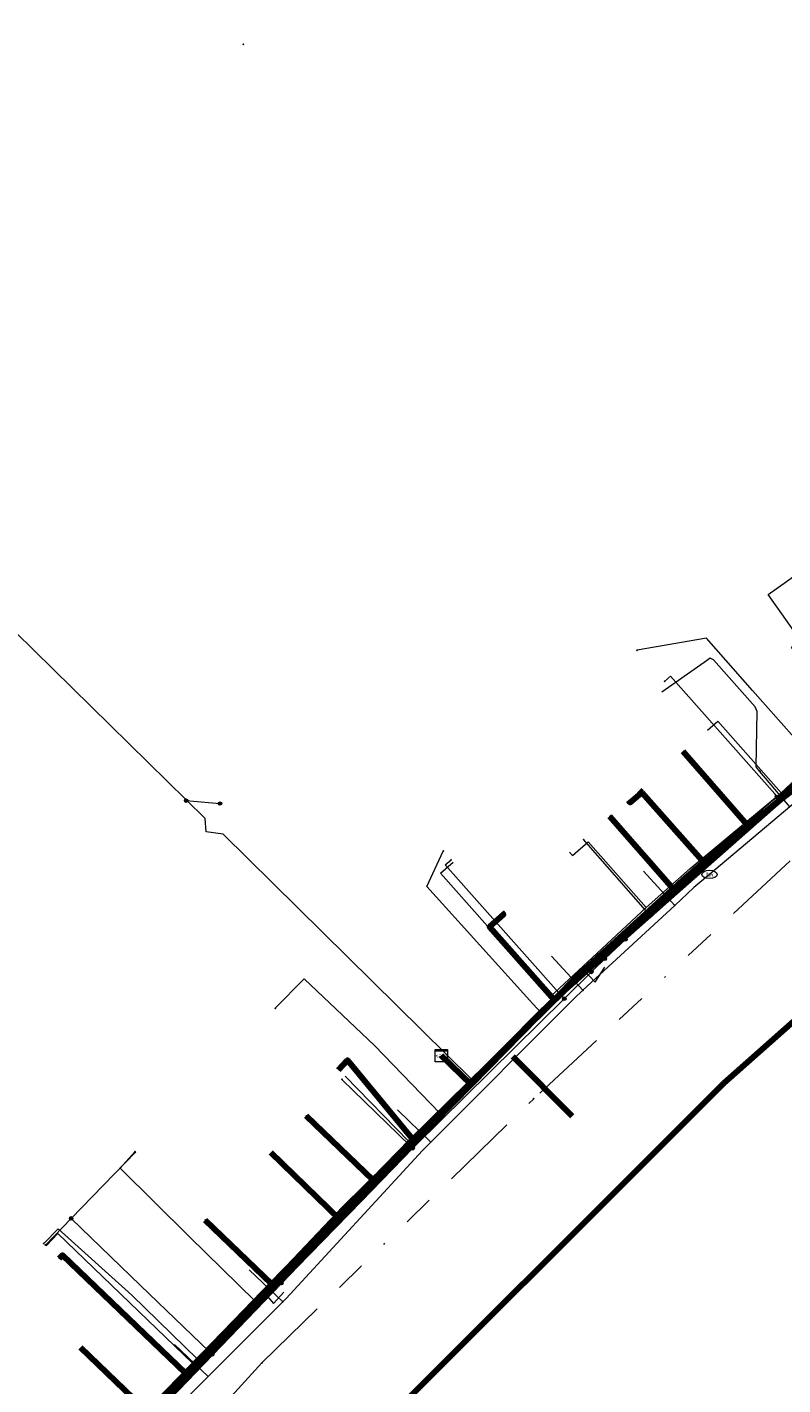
# Model space of a CAD drawing. Header units: metres. Extents: x 98902 to 136161, y 449037 to 499677.
# Tile 159 of 200: x 113762 to 113811, y 483321 to 483409. Entities that reach past the tile are written whole.
import ezdxf
from ezdxf.enums import TextEntityAlignment as Align
from ezdxf.lldxf.tags import DXFTag

# ---------------------------------------------------------------- set-up
doc = ezdxf.new("R2010")
doc.units = ezdxf.units.M
doc.linetypes.add('RI-OVERIG', pattern=[17, 5, -2, 2, -2, 0, -2, 2, -2])
for name, color, linetype, lineweight in [('B-WE-KL-DATA-G', 90, 'KL-DATA-N', 18), ('B-WE-KL-DATA_HULPSTUK-S', 90, 'Continuous', 25), ('B-WE-KL-DATA_KABELBED-G', 90, 'Continuous', 100), ('B-WE-KL-ET_LS-G', 190, 'KL-LS-N', 18), ('B-WE-KL-ET_LS_HULPSTUK-S', 190, 'Continuous', 25), ('B-WE-KL-ET_LS_MANTELBUIS-G', 190, 'Continuous', 100), ('B-WE-KL-GAS_LD-G', 50, 'KL-GAS-LD-N', 18), ('B-WE-KL-GAS_LD_HULPSTUK-S', 50, 'Continuous', 25), ('B-WE-KL-WATER-G', 170, 'KL-WATER-N', 18), ('B-WE-KL-WATER-S', 170, 'Continuous', 25), ('B-WE-KL-WATER_HULPSTUK-S', 170, 'Continuous', 25), ('B-WE-RI-VRIJVERVAL-G', 210, 'RI-OVERIG', 18), ('B-WE-RI-VRIJVERVAL_HULPSTUK-S', 210, 'Continuous', 25)]:
    doc.layers.add(name, color=color, linetype=linetype, lineweight=lineweight)
doc.styles.add('NLCS-ISO', font='NLCS-ISO.ttf')
doc.styles.get("Standard").update_dxf_attribs({"font": 'arial.ttf'})
tags = doc.linetypes.add('KL-DATA-N', pattern='A,4,-1,[101,NLCS.SHX,S=0.5,R=0,X=0,Y=0],-1,4,-1,["D",Standard,S=1,R=0,X=-0.25,Y=-0.5],-1.5', length=12.5).pattern_tags.tags
tags[18] = DXFTag(74, 10)
tags = doc.linetypes.add('KL-GAS-LD-N', pattern='A,4,-1,[69,NLCS.SHX,S=0.5,R=0,X=0,Y=0],-1,4,-1,["L",Standard,S=1,R=0,X=0.25,Y=-0.5],-2', length=13).pattern_tags.tags
tags[18] = DXFTag(74, 10)
tags = doc.linetypes.add('KL-LS-N', pattern='A,4,-1,[103,NLCS.SHX,S=0.75,R=0,X=0,Y=0],-1,4,-1,["L",Standard,S=1,R=0,X=0,Y=-0.5],-2', length=13).pattern_tags.tags
tags[18] = DXFTag(74, 10)
doc.linetypes.add('KL-WATER-N', pattern='A,7,-0.5,[168,NLCS.SHX,S=0.75,R=0,X=0.75,Y=0],-2', length=9.5)

# ---------------------------------------------------------------- blocks, each defined once
blk = doc.blocks.new('SKL-WTB_HULP_KAST-SO')
at = {"color": 0, "linetype": 'ByBlock', "lineweight": 18}
for points in [[(-2, 2), (2, 2), (2, 1.68), (-2, 1.68)], [(-2, 1.52), (2, 1.52), (2, -2), (-2, -2)]]:
    blk.add_lwpolyline(points, close=True, dxfattribs=at)
at = {"color": 0, "linetype": 'ByBlock', "lineweight": 18, "style": 'NLCS-ISO'}
blk.add_text('kast', height=1.5, dxfattribs=at).set_placement((0, 0), align=Align.MIDDLE_CENTER)
at = {"color": 0, "linetype": 'ByBlock', "lineweight": 18, "style": 'NLCS-ISO', "flags": 1}
for tag, p in [('TYPE', (2.5, 0)), ('OMSCHRIJVING', (2.5, -3)), ('LABEL', (2.5, -1.5))]:
    blk.add_attdef(tag, p, '', height=1, dxfattribs=at)
blk = doc.blocks.new('SKL-WTB_HULP_OVERIG-SO')
at = {"color": 0, "linetype": 'ByBlock', "lineweight": 18}
for points in [[(-0.14, 0.14), (0.14, -0.14)], [(0.14, 0.14), (-0.14, -0.14)]]:
    blk.add_lwpolyline(points, dxfattribs=at)
at = {"color": 0, "linetype": 'ByBlock', "lineweight": 18, "style": 'NLCS-ISO', "flags": 1}
for tag, p in [('TYPE', (1.5, 0)), ('OMSCHRIJVING', (1.5, -3)), ('LABEL', (1.5, -1.5))]:
    blk.add_attdef(tag, p, '', height=1, dxfattribs=at)
blk = doc.blocks.new('SKL-WATER_BRANDKRAAN_BRANDPUT-SO')
at = {"color": 0, "linetype": 'ByBlock', "lineweight": 18}
blk.add_ellipse((0, 0), major_axis=(2.5, 0), ratio=0.54, dxfattribs=at)
at = {"color": 0, "linetype": 'ByBlock', "lineweight": 18, "style": 'NLCS-ISO'}
blk.add_text('bk', height=1.5, dxfattribs=at).set_placement((0.16, 0), align=Align.MIDDLE_CENTER)
blk = doc.blocks.new('SKL-WTB_HULP_MOF-SO')
at = {"linetype": 'ByBlock', "lineweight": 18}
h = blk.add_hatch(color=0, dxfattribs=at)
h.dxf.hatch_style = 1
h.paths.add_polyline_path([(-0.5625, 0, 1), (0.5625, 0, 1)])
at = {"color": 0, "linetype": 'ByBlock', "lineweight": 18}
blk.add_circle((0, 0), 0.5625, dxfattribs=at)
at = {"color": 0, "linetype": 'ByBlock', "lineweight": 18, "style": 'NLCS-ISO', "flags": 1}
for tag, p in [('TYPE', (1.5, 0)), ('OMSCHRIJVING', (1.5, -3)), ('LABEL', (1.5, -1.5))]:
    blk.add_attdef(tag, p, '', height=1, dxfattribs=at)
blk = doc.blocks.new('SRI-HULP_OVERIG-SO')
at = {"color": 0, "linetype": 'ByBlock', "lineweight": 18}
for points in [[(-0.14, 0.14), (0.14, -0.14)], [(0.14, 0.14), (-0.14, -0.14)]]:
    blk.add_lwpolyline(points, dxfattribs=at)
at = {"color": 0, "linetype": 'ByBlock', "lineweight": 18, "style": 'NLCS-ISO', "flags": 1}
for tag, p in [('TYPE', (1.5, 0)), ('OMSCHRIJVING', (1.5, -3)), ('LABEL', (1.5, -1.5))]:
    blk.add_attdef(tag, p, '', height=1, dxfattribs=at)

msp = doc.modelspace()

# ---------------------------------------------------------------- linework, layer by layer
at = {"layer": 'B-WE-KL-DATA-G', "flags": 128}
for points in [[(113873.484, 483398.258), (113871.858, 483397.583), (113857.592, 483390.789), (113846.744, 483385), (113842.456, 483382.482), (113836.512, 483378.752), (113830.738, 483374.853), (113823.228, 483369.357), (113817.727, 483365.052), (113815.409, 483363.136), (113805.628, 483354.968), (113803.369, 483353.061), (113797.444, 483347.659), (113795.92, 483346.106), (113790.54, 483340.625), (113788.615, 483342.496)], [(113788.615, 483342.496), (113790.54, 483340.625), (113795.92, 483346.106), (113797.444, 483347.659), (113803.369, 483353.061), (113805.628, 483354.968), (113815.409, 483363.136), (113817.727, 483365.052), (113823.228, 483369.357), (113830.738, 483374.853), (113836.512, 483378.752), (113842.456, 483382.482), (113846.744, 483385), (113857.592, 483390.789), (113871.858, 483397.583), (113873.484, 483398.258)], [(113788.615, 483342.496), (113790.54, 483340.625), (113795.92, 483346.106), (113797.444, 483347.659), (113803.369, 483353.061), (113805.628, 483354.968), (113815.409, 483363.136), (113817.727, 483365.052), (113823.228, 483369.357), (113830.738, 483374.853), (113827.46, 483379.912)], [(113788.615, 483342.496), (113790.54, 483340.625), (113795.92, 483346.106), (113797.444, 483347.659), (113803.369, 483353.061), (113805.628, 483354.968), (113815.409, 483363.136), (113817.727, 483365.052), (113823.228, 483369.357), (113820.01, 483373.9), (113820.826, 483374.478), (113820.479, 483374.967)], [(113815.751, 483363.898), (113809.777, 483372.355), (113811.626, 483373.665)], [(113788.615, 483342.496), (113790.54, 483340.625), (113795.92, 483346.106), (113797.444, 483347.659), (113803.369, 483353.061), (113805.628, 483354.968), (113815.409, 483363.136), (113811.291, 483368.948), (113813.743, 483370.685)], [(113805.854, 483363.575), (113806.51, 483364.155), (113810.613, 483359.513)], [(113810.613, 483359.513), (113813.491, 483362.185)], [(113788.615, 483342.496), (113790.54, 483340.625), (113795.92, 483346.106), (113797.444, 483347.659), (113803.369, 483353.061), (113805.628, 483354.968), (113801.588, 483359.537), (113801.456, 483359.687)], [(113800.704, 483359.029), (113800.839, 483358.875), (113801.588, 483359.537), (113805.628, 483354.968), (113803.369, 483353.061), (113797.444, 483347.659), (113795.92, 483346.106), (113790.54, 483340.625), (113788.615, 483342.496)], [(113801.882, 483352.086), (113804.718, 483354.612), (113810.613, 483359.513)], [(113796.907, 483355.666), (113797.106, 483355.441), (113798.121, 483356.339), (113801.882, 483352.086)], [(113795.655, 483346.289), (113788.571, 483354.302), (113789.379, 483355.016)], [(113792.506, 483351.781), (113792.641, 483351.628), (113791.742, 483350.833), (113795.92, 483346.106), (113790.54, 483340.625), (113788.615, 483342.496)], [(113798.706, 483349.12), (113801.882, 483352.086)], [(113795.655, 483346.289), (113798.706, 483349.12)], [(113744.181, 483301.674), (113749.337, 483297.909), (113754.935, 483303.723), (113765.629, 483314.828), (113768.973, 483318.302), (113769.825, 483319.186), (113782.042, 483331.874), (113786.897, 483336.914), (113790.54, 483340.625), (113788.615, 483342.496)], [(113788.615, 483342.496), (113790.54, 483340.625), (113786.897, 483336.914), (113782.042, 483331.874), (113769.825, 483319.186), (113768.973, 483318.302), (113765.629, 483314.828), (113754.935, 483303.723), (113750.444, 483308.097)], [(113788.615, 483342.496), (113790.54, 483340.625), (113786.897, 483336.914), (113782.042, 483331.874), (113769.825, 483319.186), (113768.973, 483318.302), (113765.629, 483314.828), (113761.054, 483319.242)], [(113788.615, 483342.496), (113790.54, 483340.625), (113786.897, 483336.914), (113782.042, 483331.874), (113769.825, 483319.186), (113765.255, 483323.595)], [(113779.05, 483299.336), (113778.205, 483300.041), (113783.267, 483306.107), (113776.825, 483311.451), (113773.905, 483313.836), (113768.973, 483318.302), (113769.825, 483319.186), (113782.042, 483331.874), (113786.897, 483336.914), (113790.54, 483340.625), (113788.615, 483342.496)], [(113788.615, 483342.496), (113790.54, 483340.625), (113786.897, 483336.914), (113782.042, 483331.874), (113777.573, 483336.217)], [(113781.948, 483341.578), (113782.543, 483342.192), (113786.897, 483336.914), (113790.54, 483340.625), (113788.615, 483342.496)], [(113782.381, 483341.164), (113786.508, 483336.938)], [(113782.22, 483332.69), (113786.508, 483336.938)], [(113777.404, 483327.633), (113782.22, 483332.69)], [(113763.02, 483330.18), (113763.787, 483330.975), (113772.498, 483322.577)], [(113772.498, 483322.577), (113777.404, 483327.633)], [(113769.356, 483319.308), (113772.498, 483322.577)]]:
    msp.add_lwpolyline(points, dxfattribs=at)
at = {"layer": 'B-WE-KL-DATA_KABELBED-G', "flags": 128}
for points in [[(113880.164, 483388.55), (113874.187, 483385.79), (113862.242, 483379.786), (113853.326, 483374.851), (113845.511, 483370.303), (113838.967, 483366.25), (113824.288, 483355.886), (113815.97, 483348.73), (113806.905, 483340.713), (113780.962, 483314.788), (113755.121, 483287.785), (113755.284, 483285.072), (113762.326, 483279.297), (113779.063, 483265.572)], [(113766.514, 483316.227), (113773.154, 483323.06), (113775.908, 483325.895), (113777.624, 483327.661), (113777.65, 483327.688), (113784.199, 483334.426), (113786.682, 483336.981), (113796.663, 483346.774), (113803.806, 483353.089), (113808.558, 483357.289), (113810.157, 483358.703), (113816.896, 483364.472)], [(113805.628, 483354.968), (113815.409, 483363.136)], [(113808.558, 483357.289), (113804.28, 483362.184)], [(113800.704, 483359.029), (113800.839, 483358.875), (113801.588, 483359.537)], [(113801.456, 483359.687), (113801.588, 483359.537)], [(113801.588, 483359.537), (113805.628, 483354.968)], [(113803.806, 483353.089), (113799.529, 483357.984)], [(113795.92, 483346.106), (113797.444, 483347.659), (113803.369, 483353.061), (113805.628, 483354.968)], [(113792.506, 483351.781), (113792.641, 483351.628), (113791.742, 483350.833), (113795.92, 483346.106)], [(113790.54, 483340.625), (113795.92, 483346.106)], [(113781.948, 483341.578), (113782.543, 483342.192), (113786.897, 483336.914)], [(113790.54, 483340.625), (113788.615, 483342.496)], [(113786.897, 483336.914), (113790.54, 483340.625)], [(113784.2, 483334.425), (113784.199, 483334.426), (113779.872, 483338.582)], [(113782.042, 483331.874), (113786.897, 483336.914)], [(113777.573, 483336.217), (113782.042, 483331.874)], [(113769.825, 483319.186), (113782.042, 483331.874)], [(113775.908, 483325.895), (113777.624, 483327.661), (113777.65, 483327.688), (113773.323, 483331.844)], [(113773.154, 483323.06), (113772.056, 483321.934), (113764.08, 483329.574), (113763.873, 483329.357)], [(113765.255, 483323.595), (113769.825, 483319.186)]]:
    msp.add_lwpolyline(points, dxfattribs=at)
at = {"layer": 'B-WE-KL-ET_LS-G', "flags": 128}
for points in [[(113749.394, 483431.189), (113749.016, 483431.183), (113748.807, 483431.094), (113748.721, 483430.883), (113748.721, 483422.331), (113748.716, 483422.285), (113748.699, 483422.241), (113748.433, 483421.714), (113747.747, 483420.744), (113746.967, 483419.836), (113744.668, 483417.472), (113744.527, 483417.109), (113744.69, 483416.754), (113752.835, 483409.321), (113752.998, 483408.966), (113752.856, 483408.602), (113741.971, 483397.452), (113739.507, 483395.16), (113730.428, 483385.182), (113728.23, 483382.921), (113724.718, 483379.216), (113722.48, 483376.855), (113722.429, 483376.793), (113722.39, 483376.723), (113721.645, 483375.128), (113721.619, 483374.907), (113721.732, 483374.716), (113722.344, 483374.185), (113722.567, 483373.723), (113722.385, 483373.243), (113700.819, 483350.873), (113693.972, 483343.671), (113693.936, 483343.626), (113693.907, 483343.576), (113690.578, 483340.291), (113690.435, 483339.855), (113690.708, 483339.487), (113693.46, 483338.13), (113693.525, 483338.092), (113693.584, 483338.043), (113694.578, 483337.094), (113701.906, 483330.094), (113707.154, 483325.44), (113710.081, 483322.843), (113711.885, 483321.242), (113721.464, 483312.762), (113734.633, 483301.245), (113734.906, 483300.996), (113741.79, 483294.722), (113743.943, 483293.942), (113746.019, 483294.908), (113747.879, 483296.931), (113754.161, 483303.357), (113754.924, 483304.137), (113761.948, 483311.322), (113766.938, 483316.554), (113771.936, 483321.796), (113777.12, 483327.163), (113777.75, 483327.815), (113779.389, 483329.511), (113786.845, 483337.23), (113790.561, 483340.971), (113794.94, 483345.38), (113796.833, 483347.18), (113797.777, 483348.078), (113798.513, 483348.777), (113798.741, 483348.993), (113801.431, 483351.402), (113804.186, 483354.007), (113810.39, 483359.288), (113817.09, 483364.722), (113820.012, 483366.936), (113820.889, 483367.601), (113821.78, 483368.276), (113823.324, 483369.415), (113829.627, 483373.865), (113838.04, 483379.474), (113841.57, 483381.692), (113846.157, 483384.359), (113848.954, 483385.985), (113853.196, 483388.336), (113861.34, 483392.542), (113865.179, 483394.387), (113871.062, 483397.128), (113872.021, 483397.575), (113872.421, 483397.754), (113873.509, 483398.242)], [(113768.66, 483317.89), (113773.64, 483323), (113773.773, 483323.136), (113778.26, 483327.75), (113779.28, 483328.79), (113783.44, 483333.07), (113786.763, 483336.487), (113786.96, 483336.69), (113796.578, 483346.175), (113798.334, 483347.907), (113798.444, 483348.015), (113799.2, 483348.76), (113799.6, 483349.13), (113800.54, 483350.02), (113802.166, 483351.564), (113803.31, 483352.65), (113804.1, 483353.4), (113808.61, 483357.67), (113809.94, 483358.93), (113810.351, 483359.24), (113817.453, 483364.601), (113819.16, 483365.89), (113820.4, 483366.84), (113823.682, 483369.287), (113823.82, 483369.39), (113828.48, 483372.89), (113832.26, 483375.72), (113832.701, 483375.964), (113841.008, 483380.556), (113842.39, 483381.32), (113843.165, 483381.751), (113845.75, 483383.19), (113847.472, 483384.21), (113847.86, 483384.44), (113848.907, 483385.065), (113852.99, 483387.5), (113855.286, 483388.871), (113857.488, 483390.187), (113859.196, 483391.207)], [(113773.398, 483356.975), (113773.324, 483357.849), (113756.087, 483374.758), (113755.371, 483374.478)], [(113810.351, 483359.24), (113810.2, 483359.44), (113803.447, 483367.053), (113803.072, 483366.722)], [(113772.087, 483359.004), (113774.283, 483358.812)], [(113790.561, 483340.971), (113774.48, 483356.824), (113773.398, 483356.975)], [(113802.166, 483351.564), (113801.994, 483351.745), (113797.828, 483356.48)], [(113796.578, 483346.175), (113796.402, 483346.353), (113788.871, 483354.835), (113789.246, 483355.166)], [(113797.777, 483348.078), (113798.568, 483347.248), (113799.197, 483348.214)], [(113786.763, 483336.487), (113786.583, 483336.661), (113782.172, 483340.949)], [(113764.641, 483331.951), (113768.804, 483336.235)], [(113764.641, 483331.951), (113762.974, 483330.225)], [(113773.773, 483323.136), (113773.594, 483323.311), (113769.138, 483327.611), (113764.641, 483331.951)], [(113777.12, 483327.163), (113777.743, 483326.429), (113778.427, 483327.182)]]:
    msp.add_lwpolyline(points, dxfattribs=at)
at = {"layer": 'B-WE-KL-ET_LS_MANTELBUIS-G', "flags": 128}
msp.add_lwpolyline([(113793.254, 483342.435), (113797.085, 483338.559)], dxfattribs=at)
at = {"layer": 'B-WE-KL-GAS_LD-G', "flags": 128}
for points in [[(113723.852, 483383.357), (113719.385, 483378.652), (113718.348, 483377.56), (113712.056, 483370.933), (113711.357, 483370.196), (113710.016, 483368.784), (113703.412, 483361.828), (113700.268, 483358.516), (113699.177, 483357.367), (113694.284, 483352.213), (113693.863, 483351.77), (113689.227, 483346.887), (113688.657, 483346.325), (113688.603, 483342.067), (113695.864, 483335.193), (113700.623, 483330.971), (113709.556, 483323.046), (113739.649, 483297.015), (113741.192, 483295.68), (113741.464, 483295.445), (113743.801, 483293.464), (113744.286, 483293.336), (113744.795, 483293.846), (113748.028, 483297.089), (113751.925, 483300.998), (113752.884, 483301.959), (113757.117, 483306.205), (113761.244, 483310.569), (113770.723, 483320.591), (113771.789, 483321.718), (113772.847, 483322.802), (113776.551, 483326.598), (113786.684, 483336.982), (113788.526, 483338.763), (113792.353, 483342.464), (113796.664, 483346.775), (113803.936, 483353.132), (113810.225, 483358.63), (113813.313, 483360.989), (113815.058, 483362.322), (113816.852, 483363.693), (113825.406, 483370.227), (113828.331, 483372.461)], [(113813.313, 483360.989), (113808.757, 483366.142), (113805.776, 483369.513), (113801.29, 483368.738)], [(113803.936, 483353.132), (113799.595, 483358.042)], [(113795.113, 483345.224), (113794.543, 483345.854), (113787.67, 483353.45), (113788.743, 483355.736)], [(113788.526, 483338.763), (113784.298, 483343.136), (113779.726, 483347.473), (113777.863, 483345.555)], [(113768.769, 483336.269), (113767.821, 483335.203), (113772.277, 483330.769), (113776.551, 483326.598)], [(113772.847, 483322.802), (113768.567, 483326.98), (113763.794, 483331.284), (113762.869, 483330.326)]]:
    msp.add_lwpolyline(points, dxfattribs=at)
at = {"layer": 'B-WE-KL-WATER-G', "flags": 128}
for points in [[(113874.504, 483397.587), (113873.354, 483397.102), (113866.62, 483394.04), (113866.601, 483394.031), (113865.872, 483393.7), (113857.332, 483389.479), (113856.783, 483389.178), (113855.995, 483388.745), (113855.143, 483388.277), (113849.436, 483385.143), (113849.279, 483385.049), (113842.152, 483380.792), (113841.294, 483380.28), (113833.295, 483374.963), (113832.961, 483374.741), (113827.297, 483370.993), (113825.664, 483369.819), (113819.994, 483365.743), (113818.629, 483364.644), (113812.28, 483359.535), (113811.18, 483358.607), (113805.981, 483354.221), (113804.976, 483353.373), (113803.729, 483352.22), (113797.781, 483346.719), (113797.194, 483346.176), (113787.935, 483336.882), (113787.402, 483336.347), (113778.558, 483326.756), (113778.346, 483326.544), (113773.518, 483321.714), (113772.104, 483320.299), (113763.781, 483311.973), (113763.57, 483311.762), (113755.063, 483302.901), (113752.381, 483300.108), (113748.78, 483296.357), (113747.029, 483294.433), (113742.998, 483294.72), (113742.485, 483295.197), (113740.068, 483297.445), (113732.613, 483304.008), (113705.019, 483328.954), (113704.279, 483329.437), (113699.344, 483332.662), (113696.143, 483335.478), (113694.343, 483337.216)], [(113809.24, 483360.895), (113809.003, 483361.194), (113809.068, 483364.782), (113808.932, 483365.076), (113806.247, 483368.113), (113806.017, 483368.231), (113805.626, 483367.955), (113802.892, 483366.02)], [(113811.18, 483358.607), (113809.24, 483360.895)], [(113803.729, 483352.22), (113801.712, 483354.44)], [(113797.781, 483346.719), (113795.753, 483348.929)], [(113787.935, 483336.882), (113785.783, 483338.972)], [(113778.346, 483326.544), (113776.176, 483328.615)], [(113773.518, 483321.714), (113771.348, 483323.785)]]:
    msp.add_lwpolyline(points, dxfattribs=at)
at = {"layer": 'B-WE-RI-VRIJVERVAL-G', "flags": 128}
for points in [[(113811.2, 483355.1), (113794.6, 483339.7)], [(113777, 483322.6), (113794.6, 483339.7)], [(113777, 483322.6), (113762.1, 483306.3)]]:
    msp.add_lwpolyline(points, dxfattribs=at)

# ---------------------------------------------------------------- block references
at = {"layer": 'B-WE-KL-DATA_HULPSTUK-S', "xscale": 0.2, "yscale": 0.2, "zscale": 0.2}
for name, p in [('SKL-WTB_HULP_OVERIG-SO', (113804.28, 483362.184)), ('SKL-WTB_HULP_OVERIG-SO', (113799.529, 483357.984)), ('SKL-WTB_HULP_MOF-SO', (113808.558, 483357.289)), ('SKL-WTB_HULP_OVERIG-SO', (113808.558, 483357.289)), ('SKL-WTB_HULP_MOF-SO', (113803.806, 483353.089)), ('SKL-WTB_HULP_OVERIG-SO', (113803.806, 483353.089)), ('SKL-WTB_HULP_OVERIG-SO', (113798.706, 483349.12)), ('SKL-WTB_HULP_OVERIG-SO', (113795.655, 483346.288)), ('SKL-WTB_HULP_KAST-SO', (113788.615, 483342.496)), ('SKL-WTB_HULP_OVERIG-SO', (113779.872, 483338.582)), ('SKL-WTB_HULP_OVERIG-SO', (113786.508, 483336.938)), ('SKL-WTB_HULP_MOF-SO', (113784.2, 483334.425)), ('SKL-WTB_HULP_OVERIG-SO', (113784.2, 483334.425)), ('SKL-WTB_HULP_OVERIG-SO', (113782.22, 483332.689)), ('SKL-WTB_HULP_OVERIG-SO', (113773.323, 483331.844)), ('SKL-WTB_HULP_OVERIG-SO', (113763.873, 483329.357)), ('SKL-WTB_HULP_MOF-SO', (113775.908, 483325.895)), ('SKL-WTB_HULP_OVERIG-SO', (113775.908, 483325.895)), ('SKL-WTB_HULP_MOF-SO', (113773.154, 483323.06)), ('SKL-WTB_HULP_OVERIG-SO', (113773.154, 483323.06))]:
    msp.add_blockref(name, p, dxfattribs=at)
at = {"layer": 'B-WE-KL-ET_LS_HULPSTUK-S', "xscale": 0.2, "yscale": 0.2, "zscale": 0.2}
for name, p in [('SKL-WTB_HULP_OVERIG-SO', (113775.787, 483407.973)), ('SKL-WTB_HULP_OVERIG-SO', (113803.072, 483366.722)), ('SKL-WTB_HULP_MOF-SO', (113772.087, 483359.004)), ('SKL-WTB_HULP_MOF-SO', (113774.283, 483358.812)), ('SKL-WTB_HULP_MOF-SO', (113810.351, 483359.24)), ('SKL-WTB_HULP_OVERIG-SO', (113797.828, 483356.48)), ('SKL-WTB_HULP_OVERIG-SO', (113789.246, 483355.166)), ('SKL-WTB_HULP_MOF-SO', (113803.31, 483352.65)), ('SKL-WTB_HULP_MOF-SO', (113802.166, 483351.564)), ('SKL-WTB_HULP_MOF-SO', (113800.54, 483350.02)), ('SKL-WTB_HULP_MOF-SO', (113799.2, 483348.76)), ('SKL-WTB_HULP_MOF-SO', (113798.334, 483347.907)), ('SKL-WTB_HULP_MOF-SO', (113796.578, 483346.175)), ('SKL-WTB_HULP_OVERIG-SO', (113782.172, 483340.949)), ('SKL-WTB_HULP_MOF-SO', (113786.763, 483336.487)), ('SKL-WTB_HULP_OVERIG-SO', (113768.804, 483336.235)), ('SKL-WTB_HULP_MOF-SO', (113764.641, 483331.951)), ('SKL-WTB_HULP_OVERIG-SO', (113762.974, 483330.225)), ('SKL-WTB_HULP_MOF-SO', (113778.26, 483327.75)), ('SKL-WTB_HULP_MOF-SO', (113773.773, 483323.136))]:
    msp.add_blockref(name, p, dxfattribs=at)
at = {"layer": 'B-WE-KL-GAS_LD_HULPSTUK-S', "xscale": 0.2, "yscale": 0.2, "zscale": 0.2}
for p in [(113801.29, 483368.738), (113799.595, 483358.042), (113788.743, 483355.736), (113803.936, 483353.132), (113777.863, 483345.555), (113795.113, 483345.224), (113788.526, 483338.763), (113768.769, 483336.269), (113762.869, 483330.326), (113776.551, 483326.598), (113772.847, 483322.802)]:
    msp.add_blockref('SKL-WTB_HULP_OVERIG-SO', p, dxfattribs=at)
at = {"layer": 'B-WE-KL-WATER-S', "xscale": 0.2, "yscale": 0.2, "zscale": 0.2}
msp.add_blockref('SKL-WATER_BRANDKRAAN_BRANDPUT-SO', (113805.981, 483354.221), dxfattribs=at)
at = {"layer": 'B-WE-KL-WATER_HULPSTUK-S', "xscale": 0.2, "yscale": 0.2, "zscale": 0.2}
for p in [(113809.24, 483360.895), (113803.729, 483352.22), (113797.781, 483346.719), (113787.935, 483336.882), (113778.346, 483326.544), (113773.518, 483321.714)]:
    msp.add_blockref('SKL-WTB_HULP_OVERIG-SO', p, dxfattribs=at)
at = {"layer": 'B-WE-RI-VRIJVERVAL_HULPSTUK-S', "xscale": 0.2, "yscale": 0.2, "zscale": 0.2}
for p in [(113794.6, 483339.7), (113777, 483322.6)]:
    msp.add_blockref('SRI-HULP_OVERIG-SO', p, dxfattribs=at)

doc.saveas('drawing.dxf')
